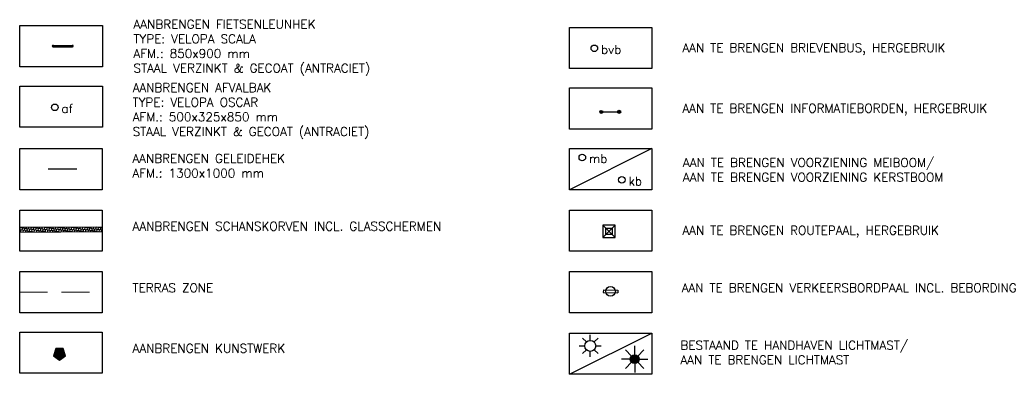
# Model space of a CAD drawing. Header units: metres. Extents: x 202922 to 203755, y 348928 to 349702.
# Tile 6 of 256: x 203192 to 203237, y 348930 to 348946. Entities that reach past the tile are written whole.
import ezdxf

# ---------------------------------------------------------------- set-up
doc = ezdxf.new("R2010")
doc.units = ezdxf.units.M
doc.linetypes.add('1-200 DASHED', pattern=[1.905, 1.27, -0.635])
for name, color, linetype in [('PH-BEST-BRIEVENBUS', 7, 'Continuous'), ('PH-BEST-LICHTMAST-HANDHAVENB', 251, 'Continuous'), ('PH-NIEUW-BEBORDING', 7, 'Continuous'), ('PH-NIEUW-BEBORDING-TEKST', 7, 'Continuous'), ('PH-NIEUW-FIETSENREK', 7, 'Continuous'), ('PH-NIEUW-HEKWERK', 7, '1-200 HEKWERK'), ('PH-NIEUW-INFORMATIEBORD', 7, 'Continuous'), ('PH-NIEUW-KERSTBOOM VOORZIENING', 7, 'Continuous'), ('PH-NIEUW-KUNSTOBJECT', 7, 'Continuous'), ('PH-NIEUW-KUNSTWERK- CARNAVAL', 6, '1-200 HEKWERK'), ('PH-NIEUW-LICHTMAST-KROMMAST', 50, 'Continuous'), ('PH-NIEUW-ROUTEPAAL', 7, 'Continuous'), ('PH-NIEUW-SCHANSKORF', 198, 'Continuous'), ('PH-NIEUW-STRAATMEUBILAIR', 7, 'Continuous'), ('PH-NIEUW-VOORZIENING MEIBOOM', 7, 'Continuous'), ('PH-ONTWERP', 7, 'Continuous'), ('PH100', 7, 'Continuous')]:
    doc.layers.add(name, color=color, linetype=linetype)
doc.layers.add('PH-NIEUW-TERRASZONE', color=4, linetype='Continuous', lineweight=5)
doc.styles.add('RDL_MAATVOERING', font='romans.shx')
doc.styles.add('ROMANS', font='romans.shx')
doc.linetypes.add('1-200 HEKWERK', pattern='A,1.5,-0.4,["X",ROMANS,S=0.24,R=0,X=-0.275,Y=-0.12],-0.05', length=1.95)

# ---------------------------------------------------------------- blocks, each defined once
blk = doc.blocks.new('SIE-WEG_PAAL_KUNSTSTOF')
for p, q in [((-0.1875, 0.1875000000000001), (0.1875, -0.1875000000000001)), ((0.1875, 0.1875000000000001), (-0.1875, -0.1875000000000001))]:
    blk.add_line(p, q)
at = {"flags": 128}
for points in [[(-0.1875, -0.1875000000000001), (0.1875, -0.1875000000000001), (0.1875, 0.1875000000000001), (-0.1875, 0.1875000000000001)], [(-0.09374999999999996, 0.09375000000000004), (0.09421698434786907, 0.09375000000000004), (0.09421698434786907, -0.09421583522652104), (-0.09374999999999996, -0.09421583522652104)]]:
    blk.add_lwpolyline(points, close=True, dxfattribs=at)
blk = doc.blocks.new('*U85')
blk.add_circle((0, 0), 0.15)
at = {"style": 'RDL_MAATVOERING'}
blk.add_text('mb', height=0.4, dxfattribs=at).set_placement((0.3019962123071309, -0.2539061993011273))
blk = doc.blocks.new('fietsklem')
at = {"layer": 'PH-ONTWERP'}
for p, q in [((199752.3623912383, 324124.8051578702), (199752.0327808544, 324125.6426284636)), ((199752.4182226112, 324124.8271318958), (199752.0886122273, 324125.6646024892))]:
    blk.add_line(p, q, dxfattribs=at)
at = {"layer": 'PH-ONTWERP', "color": 7}
for centre in [(199752.0606965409, 324125.6536154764), (199752.3903069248, 324124.8161448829)]:
    blk.add_circle(centre, 0.02999999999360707, dxfattribs=at)
blk = doc.blocks.new('Afvalbak')
blk.add_circle((0, 0), 0.15)
at = {"style": 'RDL_MAATVOERING'}
blk.add_text('af', height=0.4, dxfattribs=at).set_placement((0.3019962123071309, -0.2539061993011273))
blk = doc.blocks.new('beb')
at = {"layer": 'PH-NIEUW-BEBORDING'}
h = blk.add_hatch(color=256, dxfattribs=at)
h.dxf.hatch_style = 1
edge = h.paths.add_edge_path()
edge.add_arc((0, 0), 0.1370484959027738, 0, 360)
blk.add_circle((0, 0), 0.1370484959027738, dxfattribs=at)
blk = doc.blocks.new('A$C53c5af0f')
at = {"layer": 'PH-NIEUW-BEBORDING', "ltscale": 0.5}
blk.add_lwpolyline([(0.1184017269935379, 0.1424175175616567), (1.740876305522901, 0.1390331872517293)], dxfattribs=at)
at = {"layer": 'PH-NIEUW-BEBORDING', "rotation": 72.6201850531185}
for p in [(0.137026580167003, 0.1404152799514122), (1.759501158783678, 0.1370309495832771)]:
    blk.add_blockref('beb', p, dxfattribs=at)
blk = doc.blocks.new('FLESPAAL')
at = {"layer": 'PH-NIEUW-BEBORDING', "color": 7}
for p, q in [((-0.1825973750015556, -0.1260288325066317), (0.1260288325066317, 0.1825973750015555)), ((-0.1260288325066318, -0.1825973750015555), (0.1825973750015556, 0.1260288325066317)), ((0.1260288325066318, 0.1825973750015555), (0.1825973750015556, 0.1260288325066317)), ((-0.1825973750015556, -0.1260288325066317), (-0.1260288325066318, -0.1825973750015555))]:
    blk.add_line(p, q, dxfattribs=at)
blk.add_circle((0, 0), 0.145962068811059, dxfattribs=at)
blk = doc.blocks.new('Brievenbus')
blk.add_circle((0, 0), 0.15)
at = {"style": 'RDL_MAATVOERING'}
blk.add_text('bvb', height=0.4, dxfattribs=at).set_placement((0.3019962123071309, -0.2539061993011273))
blk = doc.blocks.new('Lichtmast 2')
at = {"flags": 128}
for points in [[(0, 0.25), (0, 0.5)], [(-0.5, 0), (-0.25, 0)], [(-0.3535533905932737, 0.3535533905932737), (-0.1767766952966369, 0.1767766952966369)], [(0.1767766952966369, 0.1767766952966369), (0.3535533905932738, 0.3535533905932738)], [(0.25, 0), (0.5, 0)], [(-0.3535533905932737, -0.3535533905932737), (-0.1767766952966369, -0.1767766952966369)], [(0, -0.5), (0, -0.25)], [(0.1767766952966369, -0.1767766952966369), (0.3535533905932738, -0.3535533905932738)]]:
    blk.add_lwpolyline(points, dxfattribs=at)
blk.add_circle((0, 0), 0.25)
blk = doc.blocks.new('A$C6E307431')
blk.add_hatch(color=256).paths.add_polyline_path([(0.678998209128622, 0.5102939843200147, 1), (0.821001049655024, 0.989705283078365, 1)])
at = {"color": 9, "flags": 128}
for points in [[(0.5729996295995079, 0.9269996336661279), (0.2199996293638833, 1.279999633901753)], [(0.7499996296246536, 0.9999996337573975), (0.7499996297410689, 1.499999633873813)], [(0.9269996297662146, 0.9269996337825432), (1.279999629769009, 1.279999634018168)], [(0.4999996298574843, 0.7499996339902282), (-3.703753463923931e-07, 0.7499996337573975)], [(0.5729996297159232, 0.5729996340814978), (0.2199996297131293, 0.2199996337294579)], [(0.9269996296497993, 0.5729996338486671), (1.279999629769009, 0.2199996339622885)], [(0.9999996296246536, 0.7499996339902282), (1.499999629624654, 0.7499996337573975)], [(0.7499996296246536, 0.4999996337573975), (0.749999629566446, -3.660097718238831e-07)]]:
    blk.add_lwpolyline(points, dxfattribs=at)
at = {"color": 9}
blk.add_circle((0.7499996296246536, 0.7499996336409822), 0.2499999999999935, dxfattribs=at)
blk = doc.blocks.new('KERSTBOOMN')
blk.add_circle((203207.6170750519, 349330.3203822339), 0.15)
at = {"style": 'RDL_MAATVOERING'}
blk.add_text('kb', height=0.4, dxfattribs=at).set_placement((203207.9190712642, 349330.0664760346))

msp = doc.modelspace()

# ---------------------------------------------------------------- hatches: boundary and pattern name
at = {"layer": 'PH-NIEUW-KUNSTWERK- CARNAVAL', "ltscale": 0.2, "true_color": 0x9bb8d3, "transparency": 33554687}
h = msp.add_hatch(color=9, dxfattribs=at)
h.dxf.hatch_style = 1
h.paths.add_polyline_path([(203193.7576163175, 348930.181129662), (203194.031377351, 348930.3800286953), (203193.926809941, 348930.7018540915), (203193.588422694, 348930.7018540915), (203193.4838552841, 348930.3800286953)])
at = {"layer": 'PH-NIEUW-SCHANSKORF'}
h = msp.add_hatch(dxfattribs=at)
h.set_pattern_fill('HONEY', color=252, scale=0.02, angle=80.8247711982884)
h.set_pattern_definition([(80.8247711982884, (-53289.6121494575, 36416.30371202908), (-0.03910096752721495, 0.1028001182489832), [0.0635, -0.127]), (200.8247711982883, (-53289.6121494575, 36416.30371202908), (-0.06947703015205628, -0.08526249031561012), [0.06349999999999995, -0.1269999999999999]), (140.8247711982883, (-53289.6121494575, 36416.30371202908), (-0.1085779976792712, 0.01753762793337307), [-0.127, 0.06349999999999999])])
h.paths.add_polyline_path([(203191.9441592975, 348936.2076170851), (203191.9441592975, 348936.0076149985), (203195.6941592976, 348936.0247684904), (203195.6941592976, 348936.2247705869)])

# ---------------------------------------------------------------- linework, layer by layer
at = {"ltscale": 0.2}
msp.add_lwpolyline([(203220.6979889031, 348939.8063980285), (203216.947988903, 348937.9313980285)], dxfattribs=at)
at = {"layer": 'PH-NIEUW-HEKWERK', "ltscale": 0.5}
msp.add_lwpolyline([(203194.5441592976, 348938.8688980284), (203193.2441592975, 348938.8688980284)], dxfattribs=at)
at = {"layer": 'PH-NIEUW-KUNSTOBJECT', "ltscale": 0.2}
msp.add_lwpolyline([(203193.7576163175, 348930.181129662), (203194.031377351, 348930.3800286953), (203193.926809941, 348930.7018540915), (203193.588422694, 348930.7018540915), (203193.4838552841, 348930.3800286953)], close=True, dxfattribs=at)
at = {"layer": 'PH-NIEUW-SCHANSKORF'}
for points in [[(203195.6941592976, 348936.2247705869), (203191.9441592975, 348936.2076170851)], [(203191.9441592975, 348936.0076149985), (203195.6941592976, 348936.0247684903)]]:
    msp.add_lwpolyline(points, dxfattribs=at)
at = {"layer": 'PH-NIEUW-TERRASZONE', "linetype": '1-200 DASHED'}
msp.add_lwpolyline([(203191.9441592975, 348933.2688980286), (203195.6941592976, 348933.2688980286)], dxfattribs=at)
at = {"layer": 'PH100', "color": 1}
for points in [[(203191.9537333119, 348945.4063980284), (203195.703733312, 348945.4063980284), (203195.703733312, 348943.5313980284), (203191.9537333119, 348943.5313980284)], [(203216.947988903, 348945.3159034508), (203220.6979889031, 348945.3159034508), (203220.6979889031, 348943.4409034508), (203216.947988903, 348943.4409034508)], [(203191.9537333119, 348942.6516453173), (203195.703733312, 348942.6516453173), (203195.703733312, 348940.7766453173), (203191.9537333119, 348940.7766453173)], [(203216.947988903, 348942.5611507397), (203220.6979889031, 348942.5611507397), (203220.6979889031, 348940.6861507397), (203216.947988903, 348940.6861507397)], [(203191.9441592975, 348939.8063980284), (203195.6941592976, 348939.8063980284), (203195.6941592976, 348937.9313980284), (203191.9441592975, 348937.9313980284)], [(203216.947988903, 348939.8063980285), (203220.6979889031, 348939.8063980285), (203220.6979889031, 348937.9313980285), (203216.947988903, 348937.9313980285)], [(203191.9441592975, 348937.0063980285), (203195.6941592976, 348937.0063980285), (203195.6941592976, 348935.1313980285), (203191.9441592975, 348935.1313980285)], [(203216.947988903, 348937.0063980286), (203220.6979889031, 348937.0063980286), (203220.6979889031, 348935.1313980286), (203216.947988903, 348935.1313980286)], [(203191.9441592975, 348934.2063980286), (203195.6941592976, 348934.2063980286), (203195.6941592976, 348932.3313980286), (203191.9441592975, 348932.3313980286)], [(203216.947988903, 348934.2063980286), (203220.6979889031, 348934.2063980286), (203220.6979889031, 348932.3313980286), (203216.947988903, 348932.3313980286)], [(203191.9441592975, 348931.4516453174), (203195.6941592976, 348931.4516453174), (203195.6941592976, 348929.5766453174), (203191.9441592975, 348929.5766453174)], [(203216.947988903, 348931.4063980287), (203220.6979889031, 348931.4063980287), (203220.6979889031, 348929.5313980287), (203216.947988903, 348929.5313980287)]]:
    msp.add_lwpolyline(points, close=True, dxfattribs=at)
msp.add_lwpolyline([(203216.947988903, 348929.5313980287), (203220.6979889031, 348931.4063980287)], dxfattribs=at)

# ---------------------------------------------------------------- block references
at = {"layer": 'PH-BEST-BRIEVENBUS', "color": 9}
msp.add_blockref('Brievenbus', (203218.080061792, 348944.3665800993), dxfattribs=at)
at = {"layer": 'PH-BEST-LICHTMAST-HANDHAVENB'}
msp.add_blockref('Lichtmast 2', (203217.8941461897, 348930.8258314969), dxfattribs=at)
at = {"layer": 'PH-NIEUW-BEBORDING-TEKST', "xscale": 1.5, "yscale": 1.5, "zscale": 1.5, "rotation": 314.8449415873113}
msp.add_blockref('FLESPAAL', (203218.8166709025, 348933.3079095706), dxfattribs=at)
at = {"layer": 'PH-NIEUW-FIETSENREK', "color": 7, "xscale": -1, "rotation": 291.3619207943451}
msp.add_blockref('fietsklem', (-25901.98573191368, 44850.41491101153), dxfattribs=at)
at = {"layer": 'PH-NIEUW-INFORMATIEBORD', "color": 9, "xscale": 0.4999999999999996, "yscale": 0.4999999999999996, "zscale": 0.4999999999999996, "rotation": 0.2451847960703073}
msp.add_blockref('A$C53c5af0f', (203218.3301303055, 348941.404265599), dxfattribs=at)
at = {"layer": 'PH-NIEUW-KERSTBOOM VOORZIENING'}
msp.add_blockref('KERSTBOOMN', (11.71701734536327, -391.9408999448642), dxfattribs=at)
at = {"layer": 'PH-NIEUW-LICHTMAST-KROMMAST', "color": 2, "xscale": 0.8, "yscale": 0.8, "zscale": 0.8}
msp.add_blockref('A$C6E307431', (203219.3147041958, 348929.6207385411), dxfattribs=at)
at = {"layer": 'PH-NIEUW-ROUTEPAAL', "xscale": 1.5, "yscale": 1.5, "zscale": 1.5}
msp.add_blockref('SIE-WEG_PAAL_KUNSTSTOF', (203218.7455613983, 348936.0349799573), dxfattribs=at)
at = {"layer": 'PH-NIEUW-STRAATMEUBILAIR'}
msp.add_blockref('Afvalbak', (203193.541093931, 348941.6806918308), dxfattribs=at)
at = {"layer": 'PH-NIEUW-VOORZIENING MEIBOOM'}
msp.add_blockref('*U85', (203217.5327790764, 348939.4031990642), dxfattribs=at)

# ---------------------------------------------------------------- texts
at = {"layer": 'PH100', "color": 2, "char_height": 0.3999999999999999, "attachment_point": 1, "style": 'ROMANS'}
for s, insert, width in [('AANBRENGEN FIETSENLEUNHEK^JTYPE: VELOPA SCALA\\PAFM.: 850x900 mm ^JSTAAL VERZINKT & GECOAT (ANTRACIET)', (203197.1194681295, 348945.662869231), 13.29484779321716), ('AAN TE BRENGEN BRIEVENBUS, HERGEBRUIK', (203222.0840195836, 348944.5927971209), 13.69362418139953), ('AANBRENGEN AFVALBAK^JTYPE: VELOPA OSCAR\\PAFM.: 500x325x850 mm\\PSTAAL VERZINKT & GECOAT (ANTRACIET)', (203197.0807515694, 348942.7779272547), 13.26924312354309), ('AAN TE BRENGEN INFORMATIEBORDEN, HERGEBRUIK', (203222.0840195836, 348941.8380444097), 15.89383748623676), ('AANBRENGEN GELEIDEHEK \\PAFM.: 1300x1000 mm', (203197.0698801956, 348939.5548791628), 13.26924312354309), ('AAN TE BRENGEN VOORZIENING MEIBOOM/\\PAAN TE BRENGEN VOORZIENING KERSTBOOM', (203222.1101048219, 348939.3661810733), 14.05537815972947), ('AANBRENGEN SCHANSKORVEN INCL. GLASSCHERMEN ', (203197.0791184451, 348936.4675930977), 16.41454861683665), ('AAN TE BRENGEN ROUTEPAAL, HERGEBRUIK ', (203222.0840195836, 348936.2832916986), 14.36128690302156), ('TERRAS ZONE ', (203197.0791184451, 348933.6675930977), 13.26924312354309), ('\\A1;AAN TE BRENGEN VERKEERSBORDPAAL INCL. BEBORDING', (203222.0504153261, 348933.6679188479), 28.8944418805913), ('AANBRENGEN KUNSTWERK ', (203197.0791184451, 348930.9128403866), 13.26924312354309), ('BESTAAND TE HANDHAVEN LICHTMAST/\\PAAN TE BRENGEN LICHTMAST', (203221.9959690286, 348931.0556991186), 14.48846392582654)]:
    msp.add_mtext(s, dxfattribs=dict(at, insert=insert, width=width))

doc.saveas('drawing.dxf')
